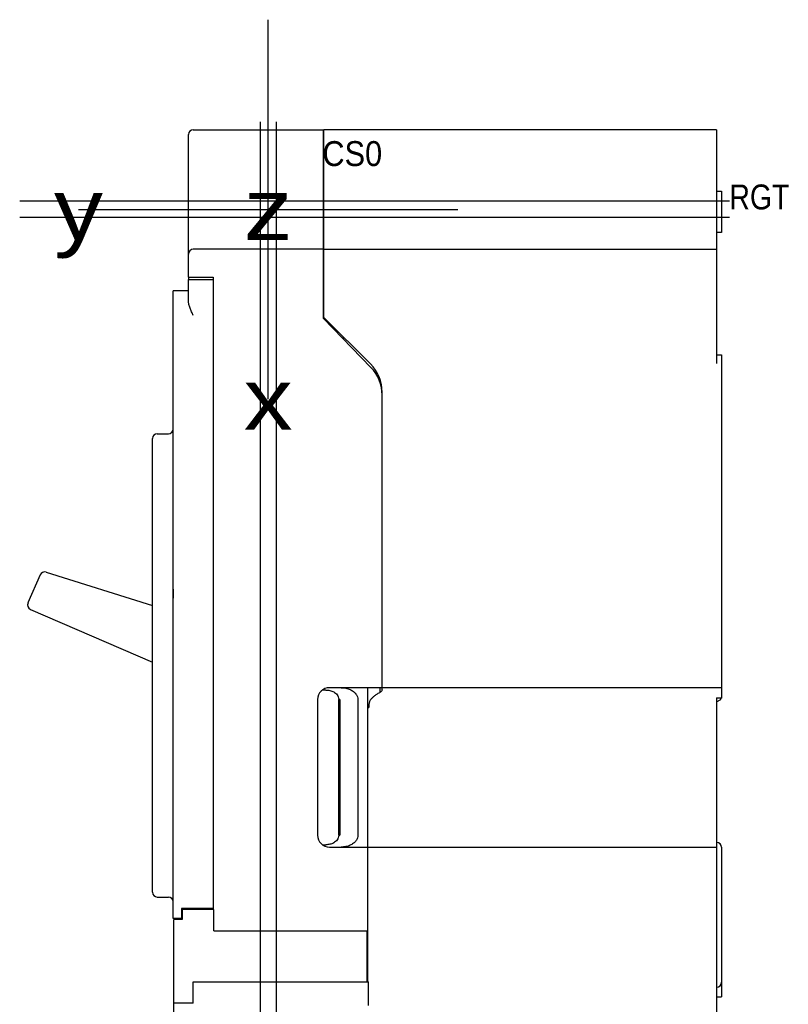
# Model space of a CAD drawing. Extents: x 0 to 34, y 0 to 22.
# Tile 4 of 5: x 18.2 to 23, y 8.7 to 14.9. Entities that reach past the tile are written whole.
import ezdxf
from ezdxf.enums import TextEntityAlignment as Align

# ---------------------------------------------------------------- set-up
doc = ezdxf.new("R2010")
doc.units = 0
doc.header["$LTSCALE"] = 1.87
doc.layers.get('0').update_dxf_attribs({"linetype": 'CONTINUOUS'})
doc.styles.add('TEXTSTYLE_0', font='txt', dxfattribs={"width": 0.8})

msp = doc.modelspace()

# ---------------------------------------------------------------- linework, layer by layer
at = {"color": 2, "linetype": 'CONTINUOUS'}
for p, q in [((19.7848, 12.4704), (19.7848, 14.8504)), ((19.7338, 14.21), (19.7338, 7.1109)), ((18.5948, 13.6604), (20.9748, 13.6604)), ((22.6784, 13.6094), (18.2262, 13.6094)), ((19.2848, 13.2344), (19.2848, 13.2204)), ((19.2848, 13.2344), (19.4408, 13.2344)), ((19.2848, 13.2204), (19.4408, 13.2204)), ((20.4297, 12.6696), (20.1328, 12.977)), ((20.1348, 12.9749), (20.1348, 12.9827)), ((20.4266, 12.6909), (20.1348, 12.9827)), ((20.4998, 10.6473), (20.4998, 12.5142)), ((20.4848, 10.6604), (20.4848, 10.63)), ((20.2273, 9.7354), (20.2273, 10.5854)), ((20.2344, 10.5854), (20.2273, 10.5854)), ((20.2344, 10.5854), (20.2344, 9.7354)), ((20.4098, 10.5354), (20.4153, 10.5354)), ((20.2273, 9.7354), (20.2344, 9.7354)), ((19.4408, 9.2754), (19.2418, 9.2754)), ((19.2418, 9.2754), (19.2418, 9.2134)), ((19.3498, 9.2694), (19.3498, 9.2754)), ((19.4348, 9.2694), (19.4348, 9.2754)), ((19.4448, 9.1354), (19.4448, 9.2694)), ((19.2458, 9.2074), (19.1928, 9.2074)), ((19.4448, 9.1354), (20.4098, 9.1354)), ((20.4048, 8.8154), (20.4048, 9.1354)), ((19.3148, 8.8154), (20.4138, 8.8154)), ((19.3148, 8.6814), (19.3148, 8.8154)), ((20.4138, 8.6674), (20.4138, 8.8154))]:
    msp.add_line(p, q, dxfattribs=at)
at = {"color": 1, "linetype": 'CONTINUOUS'}
for p, q in [((19.8358, 14.21), (19.8358, 7.1109)), ((22.6784, 13.7114), (18.2262, 13.7114))]:
    msp.add_line(p, q, dxfattribs=at)
at = {"color": 6, "linetype": 'CONTINUOUS'}
for p, q in [((19.3148, 14.1604), (20.1328, 14.1604)), ((20.1328, 12.977), (20.1328, 14.1604)), ((20.1348, 12.9827), (20.1348, 14.1604)), ((22.5978, 14.1604), (20.1348, 14.1604)), ((22.5978, 14.1604), (22.5978, 12.6929)), ((19.2848, 13.2344), (19.2848, 14.1304)), ((20.1348, 14.0509), (20.1328, 14.0509)), ((22.5978, 13.7754), (22.6288, 13.7754)), ((22.6288, 13.7754), (22.6288, 13.5154)), ((22.6288, 13.5154), (22.5978, 13.5154)), ((20.1328, 13.4104), (19.3148, 13.4104)), ((20.1348, 13.4104), (22.5978, 13.4104)), ((19.2848, 13.0864), (19.2848, 13.2204)), ((19.4408, 13.2344), (19.4408, 9.2694)), ((19.1888, 9.2134), (19.1888, 13.1504)), ((19.2848, 13.1504), (19.1888, 13.1504)), ((20.1348, 13.1504), (20.1328, 13.1504)), ((20.2121, 12.9054), (20.2019, 12.9054)), ((20.2502, 12.8554), (20.2621, 12.8554)), ((22.5978, 12.7474), (22.6288, 12.7474)), ((22.6288, 12.7474), (22.6288, 10.5948)), ((19.0888, 12.2534), (19.1588, 12.2534)), ((19.0588, 9.3774), (19.0588, 12.2234)), ((18.3545, 11.3679), (18.2783, 11.1926)), ((18.3923, 11.3851), (19.0588, 11.1751)), ((18.2944, 11.1519), (19.0588, 10.8195)), ((20.1461, 10.6454), (20.125, 10.6454)), ((22.6288, 10.6604), (20.1698, 10.6604)), ((20.4098, 8.8154), (20.4098, 10.6604)), ((20.0948, 10.5854), (20.0948, 9.7354)), ((20.3478, 10.5854), (20.3478, 9.7354)), ((22.5978, 10.5966), (22.6288, 10.5966)), ((22.5978, 10.5966), (22.5978, 7.1604)), ((22.5978, 10.5707), (22.6238, 10.5857)), ((22.6238, 10.5857), (22.6238, 10.5966)), ((22.6238, 10.5948), (22.6288, 10.5948)), ((20.125, 9.6754), (20.1461, 9.6754)), ((20.1698, 9.6604), (22.5978, 9.6604)), ((22.6288, 9.6594), (22.6288, 8.7214)), ((19.0888, 9.3474), (19.1588, 9.3474)), ((19.4448, 9.2694), (19.2458, 9.2694)), ((19.2458, 9.2694), (19.2458, 9.2074)), ((19.2418, 9.2134), (19.1888, 9.2134)), ((19.1928, 8.1024), (19.1928, 9.2074)), ((22.5978, 8.7214), (22.6288, 8.7214)), ((19.3148, 8.6814), (19.1928, 8.6814))]:
    msp.add_line(p, q, dxfattribs=at)
for centre, radius, start, end in [((19.3148, 14.1304), 0.03, 90, 180), ((19.3148, 13.3804), 0.03, 90, 180), ((19.0888, 12.2234), 0.03, 90, 180), ((18.383, 11.3555), 0.031, 72.51633, 156.5), ((18.3068, 11.1803), 0.031, 156.5, 246.5), ((20.1698, 10.5854), 0.075, 90, 180), ((20.1698, 9.7354), 0.075, 180, 270), ((22.5978, 9.6594), 0.031, 0, 90), ((19.0888, 9.3774), 0.03, 180, 270), ((19.1588, 9.3174), 0.03, 0, 90), ((22.5978, 8.8124), 0.031, 270, 360)]:
    msp.add_arc(centre, radius, start, end, dxfattribs=at)
at = {"color": 2, "linetype": 'CONTINUOUS'}
for centre, radius, start, end in [((20.2498, 12.5142), 0.25, 0, 45), ((20.2498, 12.496), 0.25, 0, 44), ((19.1588, 12.2834), 0.03, 270, 360)]:
    msp.add_arc(centre, radius, start, end, dxfattribs=at)
at = {"color": 6, "linetype": 'CONTINUOUS'}
for points, knots in [([(19.3148, 12.9944), (19.3114, 13.0023), (19.3046, 13.0178), (19.2951, 13.041), (19.2876, 13.0637), (19.2848, 13.079), (19.2848, 13.0864)], [0, 0, 0, 0, 0.264342, 0.524188, 0.771739, 1, 1, 1, 1]), ([(20.1461, 10.6454), (20.1503, 10.6454), (20.1589, 10.645), (20.1716, 10.643), (20.1841, 10.6395), (20.1962, 10.6341), (20.2076, 10.6265), (20.2177, 10.6159), (20.2253, 10.6021), (20.2273, 10.5911), (20.2273, 10.5854)], [0, 0, 0, 0, 0.114312, 0.228789, 0.343436, 0.460406, 0.582248, 0.710355, 0.847161, 1, 1, 1, 1]), ([(20.2418, 10.6604), (20.252, 10.6604), (20.2714, 10.6585), (20.2979, 10.6501), (20.3195, 10.6377), (20.3358, 10.6219), (20.3456, 10.6041), (20.3478, 10.5914), (20.3478, 10.5854)], [0, 0, 0, 0, 0.214508, 0.406599, 0.579626, 0.73386, 0.875535, 1, 1, 1, 1]), ([(20.4248, 10.5812), (20.4282, 10.5861), (20.4361, 10.5957), (20.4501, 10.6086), (20.4665, 10.6202), (20.4785, 10.6269), (20.4848, 10.63)], [0, 0, 0, 0, 0.230617, 0.472966, 0.729048, 1, 1, 1, 1]), ([(20.4248, 10.5812), (20.4234, 10.579), (20.4209, 10.5741), (20.4183, 10.5659), (20.4166, 10.5566), (20.4156, 10.5464), (20.4153, 10.5392), (20.4153, 10.5354)], [0, 0, 0, 0, 0.165795, 0.346762, 0.544584, 0.762661, 1, 1, 1, 1]), ([(20.2273, 9.7354), (20.2273, 9.7298), (20.2254, 9.719), (20.2179, 9.7052), (20.2078, 9.6945), (20.1963, 9.6868), (20.1841, 9.6814), (20.1716, 9.6779), (20.1589, 9.6759), (20.1503, 9.6754), (20.1461, 9.6754)], [0, 0, 0, 0, 0.150015, 0.286804, 0.416037, 0.539147, 0.656627, 0.771324, 0.885718, 1, 1, 1, 1]), ([(20.3478, 9.7354), (20.3478, 9.7295), (20.3456, 9.7168), (20.3358, 9.6989), (20.3195, 9.6832), (20.2979, 9.6708), (20.2714, 9.6624), (20.252, 9.6604), (20.2418, 9.6604)], [0, 0, 0, 0, 0.124465, 0.26614, 0.420374, 0.593401, 0.785492, 1, 1, 1, 1])]:
    msp.add_open_spline(points, degree=3, knots=knots, dxfattribs=at)
at = {"color": 2, "linetype": 'CONTINUOUS'}
for points, knots in [([(19.1888, 11.2789), (19.1888, 11.2725), (19.1886, 11.2599), (19.1886, 11.241), (19.1888, 11.2283), (19.1888, 11.222)], [0, 0, 0, 0, 0.335881, 0.664119, 1, 1, 1, 1]), ([(20.4998, 10.6473), (20.4998, 10.6453), (20.4979, 10.6405), (20.4925, 10.6347), (20.4876, 10.6314), (20.4848, 10.63)], [0, 0, 0, 0, 0.263037, 0.612033, 1, 1, 1, 1])]:
    msp.add_open_spline(points, degree=3, knots=knots, dxfattribs=at)

# ---------------------------------------------------------------- texts
at = {"color": 7, "linetype": 'CONTINUOUS', "style": 'TEXTSTYLE_0'}
for s, height, p, p2 in [('CS0', 0.15625, (20.1248, 13.9324), (20.4998, 13.9324)), ('y', 0.3842, (18.4412, 13.4683), (18.7485, 13.4683)), ('z', 0.3842, (19.6312, 13.4683), (19.9385, 13.4683)), ('x', 0.3842, (19.6312, 12.2783), (19.9385, 12.2783))]:
    msp.add_text(s, height=height, dxfattribs=at).set_placement(p, p2, align=Align.FIT)
at = {"color": 2, "linetype": 'CONTINUOUS', "style": 'TEXTSTYLE_0'}
msp.add_text('RGT', height=0.15625, dxfattribs=at).set_placement((22.6784, 13.6604), (23.0534, 13.6604), align=Align.FIT)

doc.saveas('drawing.dxf')
